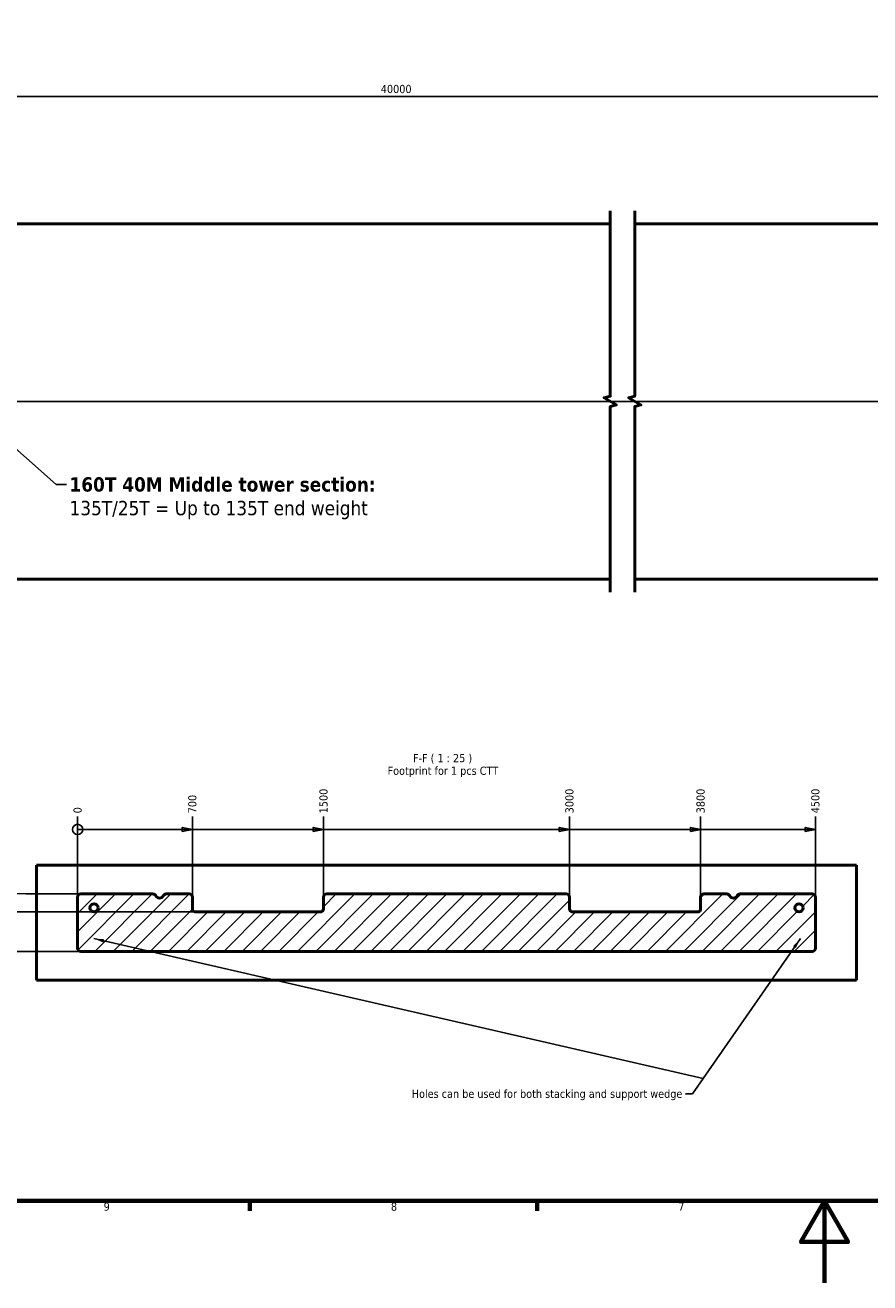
# Model space of a CAD drawing. Header units: millimetres. Extents: x 0 to 63075, y 0 to 44550.
# Tile 5 of 37: x 16911 to 32367, y 0 to 23006. Entities that reach past the tile are written whole.
import ezdxf

# ---------------------------------------------------------------- set-up
doc = ezdxf.new("R2010")
doc.units = ezdxf.units.MM
doc.header["$LTSCALE"] = 75
for name, color, linetype, lineweight in [('Border (ISO)', 7, 'Continuous', 70), ('Break Line (ISO)', 7, 'Continuous', 50), ('Centerline (ISO)', 7, 'Continuous', 25), ('Dimension (ISO)', 7, 'Continuous', 25), ('Hatch (ISO)', 7, 'Continuous', 18), ('Symbol (ISO)', 7, 'Continuous', 25), ('Visible (ISO)', 7, 'Continuous', 50)]:
    doc.layers.add(name, color=color, linetype=linetype, lineweight=lineweight)
doc.styles.add('Label Text (ISO)', font='tahoma.ttf')
doc.styles.add('Note Text (ISO)', font='tahoma.ttf')
doc.dimstyles.new('Default (ISO)', dxfattribs={"dimscale": 75, "dimtxt": 2, "dimasz": 2.5, "dimexe": 3.175, "dimexo": 0, "dimgap": 0.762, "dimtad": 1, "dimrnd": 1e-08, "dimtxsty": 'Note Text (ISO)', "dimcen": 0.09, "dimdle": 10, "dimclrd": 256, "dimclre": 256, "dimclrt": 256, "dimazin": 2, "dimtfac": 1, "dimtmove": 0, "dimatfit": 3, "dimfxl": 1, "dimtolj": 1, "dimtzin": 0, "dimlwd": -1, "dimlwe": -1, "dimarcsym": 0})
doc.dimstyles.new('Default - Method 1b (ISO)$7', dxfattribs={"dimscale": 75, "dimtxt": 2, "dimasz": 2.5, "dimexe": 3.175, "dimexo": 0, "dimgap": 0.762, "dimtad": 1, "dimtoh": 1, "dimrnd": 1e-08, "dimtxsty": 'Note Text (ISO)', "dimcen": 0.09, "dimdle": 10, "dimclrd": 256, "dimclre": 256, "dimclrt": 256, "dimazin": 2, "dimtfac": 1.75, "dimtmove": 0, "dimatfit": 3, "dimfxl": 1, "dimtolj": 1, "dimlwd": -1, "dimlwe": -1, "dimarcsym": 0})

# ---------------------------------------------------------------- blocks, each defined once
blk = doc.blocks.new('Borders Default Border')
at = {"layer": 'Border (ISO)'}
for p, q in [((280.33, 20), (280.33, 17.6)), ((350.42, 20), (350.42, 17.6))]:
    blk.add_line(p, q, dxfattribs=at)
at = {"layer": 'Border (ISO)', "flags": 128}
for points in [[(20, 20), (20, 574), (821, 574), (821, 20), (20, 20)], [(420.5, 0), (420.5, 20), (414.73, 10), (426.27, 10), (420.5, 20)]]:
    blk.add_lwpolyline(points, dxfattribs=at)
at = {"layer": 'Border (ISO)', "char_height": 2, "attachment_point": 7, "style": 'Label Text (ISO)'}
for s, insert in [('9', (244.63, 17.56)), ('8', (314.72, 17.55)), ('7', (384.84, 17.6))]:
    blk.add_mtext(s, dxfattribs=dict(at, insert=insert))
blk = doc.blocks.new('*D6')
at = {"layer": 'Defpoints', "color": 0, "transparency": 16777216}
for p in [(40455, 21700), (9506, 19374), (40455, 19374)]:
    blk.add_point(p, dxfattribs=at)
at = {"layer": 'Dimension (ISO)', "transparency": 16777216}
for p, q in [((9506, 19374), (9506, 21939)), ((40455, 19374), (40455, 21939)), ((9693, 21700), (40267, 21700))]:
    blk.add_line(p, q, dxfattribs=at)
for points in [[(9693, 21732), (9693, 21669), (9506, 21700)], [(40267, 21732), (40267, 21669), (40455, 21700)]]:
    blk.add_solid(points, dxfattribs=at)
at = {"layer": 'Dimension (ISO)', "transparency": 16777216, "insert": (23419, 21914), "char_height": 150, "attachment_point": 1, "style": 'Note Text (ISO)'}
blk.add_mtext('\\A1;40000', dxfattribs=at)
blk = doc.blocks.new('*D37')
at = {"layer": 'Defpoints', "color": 0, "transparency": 16777216}
for p in [(17871, 8532), (17871, 7054), (17871, 7054)]:
    blk.add_point(p, dxfattribs=at)
at = {"layer": 'Dimension (ISO)', "transparency": 16777216}
blk.add_line((17871, 7054), (17871, 8532), dxfattribs=at)
at = {"layer": 'Dimension (ISO)', "transparency": 16777216, "insert": (17871, 8589), "char_height": 150, "attachment_point": 4, "rotation": 90, "style": 'Note Text (ISO)'}
blk.add_mtext('\\A1;0', dxfattribs=at)
blk = doc.blocks.new('*D38')
at = {"layer": 'Defpoints', "color": 0, "transparency": 16777216}
for p in [(19971, 8532), (17871, 7054), (19971, 7054)]:
    blk.add_point(p, dxfattribs=at)
at = {"layer": 'Dimension (ISO)', "transparency": 16777216}
blk.add_line((19971, 7054), (19971, 8532), dxfattribs=at)
at = {"layer": 'Dimension (ISO)', "transparency": 16777216, "insert": (19971, 8589), "char_height": 150, "attachment_point": 4, "rotation": 90, "style": 'Note Text (ISO)'}
blk.add_mtext('\\A1;700', dxfattribs=at)
blk = doc.blocks.new('*D39')
at = {"layer": 'Defpoints', "color": 0, "transparency": 16777216}
for p in [(22371, 8532), (17871, 7054), (22371, 7054)]:
    blk.add_point(p, dxfattribs=at)
at = {"layer": 'Dimension (ISO)', "transparency": 16777216}
blk.add_line((22371, 7054), (22371, 8532), dxfattribs=at)
at = {"layer": 'Dimension (ISO)', "transparency": 16777216, "insert": (22371, 8589), "char_height": 150, "attachment_point": 4, "rotation": 90, "style": 'Note Text (ISO)'}
blk.add_mtext('\\A1;1500', dxfattribs=at)
blk = doc.blocks.new('*D40')
at = {"layer": 'Defpoints', "color": 0, "transparency": 16777216}
for p in [(26871, 8532), (17871, 7054), (26871, 7054)]:
    blk.add_point(p, dxfattribs=at)
at = {"layer": 'Dimension (ISO)', "transparency": 16777216}
blk.add_line((26871, 7054), (26871, 8532), dxfattribs=at)
at = {"layer": 'Dimension (ISO)', "transparency": 16777216, "insert": (26871, 8589), "char_height": 150, "attachment_point": 4, "rotation": 90, "style": 'Note Text (ISO)'}
blk.add_mtext('\\A1;3000', dxfattribs=at)
blk = doc.blocks.new('*D41')
at = {"layer": 'Defpoints', "color": 0, "transparency": 16777216}
for p in [(29271, 8532), (17871, 7054), (29271, 7054)]:
    blk.add_point(p, dxfattribs=at)
at = {"layer": 'Dimension (ISO)', "transparency": 16777216}
blk.add_line((29271, 7054), (29271, 8532), dxfattribs=at)
at = {"layer": 'Dimension (ISO)', "transparency": 16777216, "insert": (29271, 8589), "char_height": 150, "attachment_point": 4, "rotation": 90, "style": 'Note Text (ISO)'}
blk.add_mtext('\\A1;3800', dxfattribs=at)
blk = doc.blocks.new('*D42')
at = {"layer": 'Defpoints', "color": 0, "transparency": 16777216}
for p in [(31371, 8532), (17871, 7054), (31371, 7054)]:
    blk.add_point(p, dxfattribs=at)
at = {"layer": 'Dimension (ISO)', "transparency": 16777216}
blk.add_line((31371, 7054), (31371, 8532), dxfattribs=at)
at = {"layer": 'Dimension (ISO)', "transparency": 16777216, "insert": (31371, 8589), "char_height": 150, "attachment_point": 4, "rotation": 90, "style": 'Note Text (ISO)'}
blk.add_mtext('\\A1;4500', dxfattribs=at)
blk = doc.blocks.new('2dTransSymbol1')
at = {"layer": 'Dimension (ISO)'}
for p, q in [((240.79, 110.59), (238.29, 110.59)), ((240.79, 110.59), (263.79, 110.59)), ((266.29, 110.59), (263.79, 111.09)), ((263.79, 111.09), (263.79, 110.09)), ((263.79, 110.59), (266.29, 110.59)), ((263.79, 110.09), (266.29, 110.59)), ((266.29, 110.59), (295.79, 110.59)), ((298.29, 110.59), (295.79, 111.09)), ((295.79, 111.09), (295.79, 110.09)), ((295.79, 110.59), (298.29, 110.59)), ((295.79, 110.09), (298.29, 110.59)), ((298.29, 110.59), (355.79, 110.59)), ((358.29, 110.59), (355.79, 111.09)), ((355.79, 111.09), (355.79, 110.09)), ((355.79, 110.59), (358.29, 110.59)), ((355.79, 110.09), (358.29, 110.59)), ((358.29, 110.59), (387.79, 110.59)), ((390.29, 110.59), (387.79, 111.09)), ((387.79, 111.09), (387.79, 110.09)), ((387.79, 110.59), (390.29, 110.59)), ((387.79, 110.09), (390.29, 110.59)), ((390.29, 110.59), (415.79, 110.59)), ((418.29, 110.59), (415.79, 111.09)), ((415.79, 111.09), (415.79, 110.09)), ((415.79, 110.59), (418.29, 110.59)), ((415.79, 110.09), (418.29, 110.59))]:
    blk.add_line(p, q, dxfattribs=at)
at = {"layer": 'Dimension (ISO)', "flags": 128}
for points in [[(263.79, 110.09), (266.29, 110.59), (263.79, 111.09), (263.79, 110.09)], [(295.79, 110.09), (298.29, 110.59), (295.79, 111.09), (295.79, 110.09)], [(355.79, 110.09), (358.29, 110.59), (355.79, 111.09), (355.79, 110.09)], [(387.79, 110.09), (390.29, 110.59), (387.79, 111.09), (387.79, 110.09)], [(415.79, 110.09), (418.29, 110.59), (415.79, 111.09), (415.79, 110.09)]]:
    blk.add_lwpolyline(points, dxfattribs=at)
at = {"layer": 'Dimension (ISO)'}
blk.add_circle((238.29, 110.59), 1.25, dxfattribs=at)
for points in [[(263.79, 110.09), (266.29, 110.59), (263.79, 111.09), (263.79, 110.09)], [(295.79, 110.09), (298.29, 110.59), (295.79, 111.09), (295.79, 110.09)], [(355.79, 110.09), (358.29, 110.59), (355.79, 111.09), (355.79, 110.09)], [(387.79, 110.09), (390.29, 110.59), (387.79, 111.09), (387.79, 110.09)], [(415.79, 110.09), (418.29, 110.59), (415.79, 111.09), (415.79, 110.09)]]:
    blk.add_solid(points, dxfattribs=at)
blk = doc.blocks.new('*D44')
at = {"layer": 'Defpoints', "color": 0, "transparency": 16777216}
for p in [(16175, 6064), (17931, 6064), (17931, 6064)]:
    blk.add_point(p, dxfattribs=at)
at = {"layer": 'Dimension (ISO)', "transparency": 16777216}
blk.add_line((17931, 6064), (16175, 6064), dxfattribs=at)
at = {"layer": 'Dimension (ISO)', "transparency": 16777216, "insert": (16022, 6064), "char_height": 150, "attachment_point": 4, "style": 'Note Text (ISO)'}
blk.add_mtext('\\A1;0', dxfattribs=at)
blk = doc.blocks.new('*D45')
at = {"layer": 'Defpoints', "color": 0, "transparency": 16777216}
for p in [(16175, 6784), (20031, 6784), (17931, 6064)]:
    blk.add_point(p, dxfattribs=at)
at = {"layer": 'Dimension (ISO)', "transparency": 16777216}
blk.add_line((20031, 6784), (16175, 6784), dxfattribs=at)
at = {"layer": 'Dimension (ISO)', "transparency": 16777216, "insert": (15799, 6784), "char_height": 150, "attachment_point": 4, "style": 'Note Text (ISO)'}
blk.add_mtext('\\A1;240', dxfattribs=at)
blk = doc.blocks.new('*D46')
at = {"layer": 'Defpoints', "color": 0, "transparency": 16777216}
for p in [(16175, 7128), (17931, 7114), (17931, 6064)]:
    blk.add_point(p, dxfattribs=at)
at = {"layer": 'Dimension (ISO)', "transparency": 16777216}
for p, q in [((16550, 7128), (16175, 7128)), ((16925, 7114), (16550, 7128)), ((17931, 7114), (16925, 7114))]:
    blk.add_line(p, q, dxfattribs=at)
at = {"layer": 'Dimension (ISO)', "transparency": 16777216, "insert": (15798, 7128), "char_height": 150, "attachment_point": 4, "style": 'Note Text (ISO)'}
blk.add_mtext('\\A1;350', dxfattribs=at)

msp = doc.modelspace()

# ---------------------------------------------------------------- hatches: boundary and pattern name
at = {"layer": 'Hatch (ISO)'}
h = msp.add_hatch(dxfattribs=at)
h.set_pattern_fill('ANSI31', color=256, scale=1905, style=0)
h.set_pattern_definition([(45, (0, 0), (-168.3798, 168.3798), [])])
edge = h.paths.add_edge_path()
edge.add_ellipse((22431.4534, 7054.0219), major_axis=(0, 60), ratio=1, start_angle=0, end_angle=90)
edge.add_line((22371.4534, 7054.0219), (22371.4534, 6844.0219))
edge.add_ellipse((22311.4534, 6844.0219), major_axis=(60, 0), ratio=1, start_angle=270, end_angle=360, ccw=False)
edge.add_line((22311.4534, 6784.0219), (20031.4534, 6784.0219))
edge.add_ellipse((20031.4534, 6844.0219), major_axis=(0, -60), ratio=1, start_angle=270, end_angle=360, ccw=False)
edge.add_line((19971.4534, 6844.0219), (19971.4534, 7054.0219))
edge.add_ellipse((19911.4534, 7054.0219), major_axis=(60, 0), ratio=1, start_angle=0, end_angle=90)
edge.add_line((19911.4534, 7114.0219), (19492.3873, 7114.0219))
edge.add_ellipse((19492.3873, 7054.0219), major_axis=(0, 60), ratio=1, start_angle=0, end_angle=63.61220004)
edge.add_ellipse((19371.4534, 7114.0219), major_axis=(67.1855, -33.3333), ratio=1, start_angle=232.77559992, end_angle=360, ccw=False)
edge.add_ellipse((19250.5195, 7054.0219), major_axis=(53.7484, 26.6667), ratio=1, start_angle=0, end_angle=63.61220004)
edge.add_line((19250.5195, 7114.0219), (17931.4534, 7114.0219))
edge.add_ellipse((17931.4534, 7054.0219), major_axis=(0, 60), ratio=1, start_angle=0, end_angle=90)
edge.add_line((17871.4534, 7054.0219), (17871.4534, 6124.0219))
edge.add_ellipse((17931.4534, 6124.0219), major_axis=(-60, 0), ratio=1, start_angle=0, end_angle=90)
edge.add_line((17931.4534, 6064.0219), (31311.4534, 6064.0219))
edge.add_ellipse((31311.4534, 6124.0219), major_axis=(0, -60), ratio=1, start_angle=0, end_angle=90)
edge.add_line((31371.4534, 6124.0219), (31371.4534, 7054.0219))
edge.add_ellipse((31311.4534, 7054.0219), major_axis=(60, 0), ratio=1, start_angle=0, end_angle=90)
edge.add_line((31311.4534, 7114.0219), (29992.3873, 7114.0219))
edge.add_ellipse((29992.3873, 7054.0219), major_axis=(0, 60), ratio=1, start_angle=0, end_angle=63.61220004)
edge.add_ellipse((29871.4534, 7114.0219), major_axis=(67.1855, -33.3333), ratio=1, start_angle=232.77559992, end_angle=360, ccw=False)
edge.add_ellipse((29750.5195, 7054.0219), major_axis=(53.7484, 26.6667), ratio=1, start_angle=0, end_angle=63.61220004)
edge.add_line((29750.5195, 7114.0219), (29331.4534, 7114.0219))
edge.add_ellipse((29331.4534, 7054.0219), major_axis=(0, 60), ratio=1, start_angle=0, end_angle=90)
edge.add_line((29271.4534, 7054.0219), (29271.4534, 6844.0219))
edge.add_ellipse((29211.4534, 6844.0219), major_axis=(60, 0), ratio=1, start_angle=270, end_angle=360, ccw=False)
edge.add_line((29211.4534, 6784.0219), (26931.4534, 6784.0219))
edge.add_ellipse((26931.4534, 6844.0219), major_axis=(0, -60), ratio=1, start_angle=270, end_angle=360, ccw=False)
edge.add_line((26871.4534, 6844.0219), (26871.4534, 7054.0219))
edge.add_ellipse((26811.4534, 7054.0219), major_axis=(60, 0), ratio=1, start_angle=0, end_angle=90)
edge.add_line((26811.4534, 7114.0219), (22431.4534, 7114.0219))
edge = h.paths.add_edge_path(flags=0)
edge.add_ellipse((18171.4534, 6859.0219), major_axis=(-75, 0), ratio=1, start_angle=0, end_angle=360)
edge = h.paths.add_edge_path(flags=0)
edge.add_ellipse((31071.4534, 6859.0219), major_axis=(-75, 0), ratio=1, start_angle=0, end_angle=360)

# ---------------------------------------------------------------- linework, layer by layer
at = {"layer": 'Break Line (ISO)', "flags": 128}
for points in [[(27616.4161, 12635.8901), (27616.4161, 16028.9189), (27728.9161, 16059.0632), (27503.9161, 16188.967), (27616.4161, 16219.1113), (27616.4161, 19612.1401)], [(28066.4161, 12635.8901), (28066.4161, 16028.9189), (28178.9161, 16059.0632), (27953.9161, 16188.967), (28066.4161, 16219.1113), (28066.4161, 19612.1401)]]:
    msp.add_lwpolyline(points, dxfattribs=at)
at = {"layer": 'Centerline (ISO)', "linetype": 'Continuous'}
msp.add_line((9550.0863, 16124.0151), (40410.4203, 16124.0151), dxfattribs=at)
at = {"layer": 'Visible (ISO)'}
for p, q in [((9737.5863, 19374.0151), (27616.4161, 19374.0151)), ((28066.4161, 19374.0151), (40222.9203, 19374.0151)), ((9737.5863, 12874.0151), (27616.4161, 12874.0151)), ((28066.4161, 12874.0151), (40222.9203, 12874.0151)), ((17121.4534, 7639.0219), (32121.4534, 7639.0219)), ((17121.4534, 5539.0219), (17121.4534, 7639.0219)), ((32121.4534, 7639.0219), (32121.4534, 5539.0219)), ((17871.4534, 7054.0219), (17871.4534, 6124.0219)), ((19250.5195, 7114.0219), (17931.4534, 7114.0219)), ((19911.4534, 7114.0219), (19492.3873, 7114.0219)), ((19971.4534, 6844.0219), (19971.4534, 7054.0219)), ((22371.4534, 7054.0219), (22371.4534, 6844.0219)), ((26811.4534, 7114.0219), (22431.4534, 7114.0219)), ((26871.4534, 6844.0219), (26871.4534, 7054.0219)), ((29271.4534, 7054.0219), (29271.4534, 6844.0219)), ((29750.5195, 7114.0219), (29331.4534, 7114.0219)), ((31311.4534, 7114.0219), (29992.3873, 7114.0219)), ((31371.4534, 6124.0219), (31371.4534, 7054.0219)), ((22311.4534, 6784.0219), (20031.4534, 6784.0219)), ((29211.4534, 6784.0219), (26931.4534, 6784.0219)), ((17931.4534, 6064.0219), (31311.4534, 6064.0219)), ((32121.4534, 5539.0219), (17121.4534, 5539.0219))]:
    msp.add_line(p, q, dxfattribs=at)
for centre in [(18171.4534, 6859.0219), (31071.4534, 6859.0219)]:
    msp.add_circle(centre, 75, dxfattribs=at)
for centre, radius, start, end in [((17931.4534, 7054.0219), 60, 90, 180), ((19250.5195, 7054.0219), 60, 26.38779996, 90), ((19371.4534, 7114.0219), 75, 206.38779996, 333.61220004), ((19492.3873, 7054.0219), 60, 90, 153.61220004), ((19911.4534, 7054.0219), 60, 0, 90), ((22431.4534, 7054.0219), 60, 90, 180), ((26811.4534, 7054.0219), 60, 0, 90), ((29331.4534, 7054.0219), 60, 90, 180), ((29750.5195, 7054.0219), 60, 26.38779996, 90), ((29871.4534, 7114.0219), 75, 206.38779996, 333.61220004), ((29992.3873, 7054.0219), 60, 90, 153.61220004), ((31311.4534, 7054.0219), 60, 0, 90), ((20031.4534, 6844.0219), 60, 180, 270), ((22311.4534, 6844.0219), 60, 270, 0), ((26931.4534, 6844.0219), 60, 180, 270), ((29211.4534, 6844.0219), 60, 270, 0), ((17931.4534, 6124.0219), 60, 180, 270), ((31311.4534, 6124.0219), 60, 270, 0)]:
    msp.add_arc(centre, radius, start, end, dxfattribs=at)

# ---------------------------------------------------------------- block references
at = {"xscale": 75, "yscale": 75, "zscale": 75}
msp.add_blockref('Borders Default Border', (0, 0), dxfattribs=at)
at = {"layer": 'Dimension (ISO)', "xscale": 75, "yscale": 75, "zscale": 75}
msp.add_blockref('2dTransSymbol1', (0, 0), dxfattribs=at)

# ---------------------------------------------------------------- texts
at = {"layer": 'Symbol (ISO)', "insert": (17722.9375, 14736.3024), "char_height": 262.499996, "width": 5824.351788, "attachment_point": 1, "line_spacing_factor": 0.987884, "style": 'Note Text (ISO)'}
msp.add_mtext('{\\fTahoma|b1|i0;\\H262.5000;160T 40M Middle tower section:\\fTahoma|b0|i0;\\H262.5000;\\P\\fTahoma|b0|i0;\\H262.5000;135T/25T = Up to 135T end weight}', dxfattribs=at)
at = {"layer": 'Symbol (ISO)', "char_height": 150.000002, "attachment_point": 7, "style": 'Label Text (ISO)'}
for s, insert in [('F-F ( 1 : 25 )', (24006.7394, 9497.1702)), ('Footprint for 1 pcs CTT', (23542.882, 9250.1992))]:
    msp.add_mtext(s, dxfattribs=dict(at, insert=insert))
at = {"layer": 'Symbol (ISO)', "insert": (28936.4406, 3533.5556), "char_height": 150.000002, "width": 5080.794454, "attachment_point": 3, "style": 'Note Text (ISO)'}
msp.add_mtext('{\\fTahoma|b0|i0;Holes can be used for both stacking and support wedge}', dxfattribs=at)

# ---------------------------------------------------------------- dimensions: what is measured, and where the dimension line sits
at = {"layer": 'Dimension (ISO)'}
dim = msp.add_linear_dim(base=(40454.9203, 21700.4303), p1=(9505.5863, 19374.0151), p2=(40454.9203, 19374.0151), text='40000', dimstyle='Default (ISO)', override={"dimgap": 0.762, "dimdec": 2, "dimlfac": 1.292435, "dimtol": 0, "dimlim": 0, "dimtp": 0, "dimtm": 0, "dimtdec": 2, "dimtofl": 0, "dimatfit": 1}, dxfattribs=at)
dim.commit()
dim.dimension.update_dxf_attribs({"geometry": '*D6', "text_midpoint": (23694.1434, 21700.4303), "dimtype": 160})
for feature_location, offset, dtype, origin, text, picture, middle in [((22371.4534, 7054.0219), (0, 1478.0478), 1, (17871.4534, 7054.0219), '1500', '*D39', (22371.4534, 8798.9075)), ((26871.4534, 7054.0219), (0, 1478.0478), 1, (17871.4534, 7054.0219), '3000', '*D40', (26871.4534, 8805.4051)), ((29271.4534, 7054.0219), (0, 1478.0478), 1, (17871.4534, 7054.0219), '3800', '*D41', (29271.4534, 8805.4051)), ((31371.4534, 7054.0219), (0, 1478.0478), 1, (17871.4534, 7054.0219), '4500', '*D42', (31371.4534, 8808.2762)), ((19971.4534, 7054.0219), (0, 1478.0478), 1, (17871.4534, 7054.0219), '700', '*D38', (19971.4534, 8748.9914)), ((17871.4534, 7054.0219), (0, 1478.0478), 1, (17871.4534, 7054.0219), '0', '*D37', (17871.4534, 8637.1714)), ((17931.4534, 7114.0219), (-1756.7035, 13.8209), 0, (17931.4534, 6064.0219), '350', '*D46', (15957.7275, 7127.8428)), ((20031.4534, 6784.0219), (-3856.7035, 0), 0, (17931.4534, 6064.0219), '240', '*D45', (15958.3319, 6784.0219)), ((17931.4534, 6064.0219), (-1756.7035, 0), 0, (17931.4534, 6064.0219), '0', '*D44', (16069.6483, 6064.0219))]:
    dim = msp.add_ordinate_dim(feature_location=feature_location, offset=offset, dtype=dtype, origin=origin, text=text, dimstyle='Default (ISO)', override={"dimgap": 0.762, "dimtad": 0, "dimdec": 2, "dimlfac": 0.333333, "dimtol": 0, "dimlim": 0, "dimtp": 0, "dimtm": 0, "dimtdec": 2}, dxfattribs=at)
    dim.commit()
    dim.dimension.update_dxf_attribs({"geometry": picture, "text_midpoint": middle})

# ---------------------------------------------------------------- leaders
at = {"layer": 'Symbol (ISO)', "annotation_type": 0, "has_hookline": 1}
for points, hookline_direction, text_width in [([(15755.5863, 16124.0151), (17478.2875, 14605.0524), (17665.7875, 14605.0524)], 0, 5756.1366), ([(31095.757, 6297.8792), (29319.0079, 3736.9528), (29123.9406, 3458.5556), (28993.5906, 3458.5556)], 1, 5061.7193)]:
    msp.add_leader(points, dimstyle='Default - Method 1b (ISO)$7', override={"dimtad": 0}, dxfattribs=dict(at, hookline_direction=hookline_direction, text_width=text_width))
at = {"layer": 'Symbol (ISO)'}
msp.add_leader([(18165.757, 6297.8792), (29319.0079, 3736.9528)], dimstyle='Default - Method 1b (ISO)$7', override={"dimtad": 0}, dxfattribs=at)

doc.saveas('drawing.dxf')
